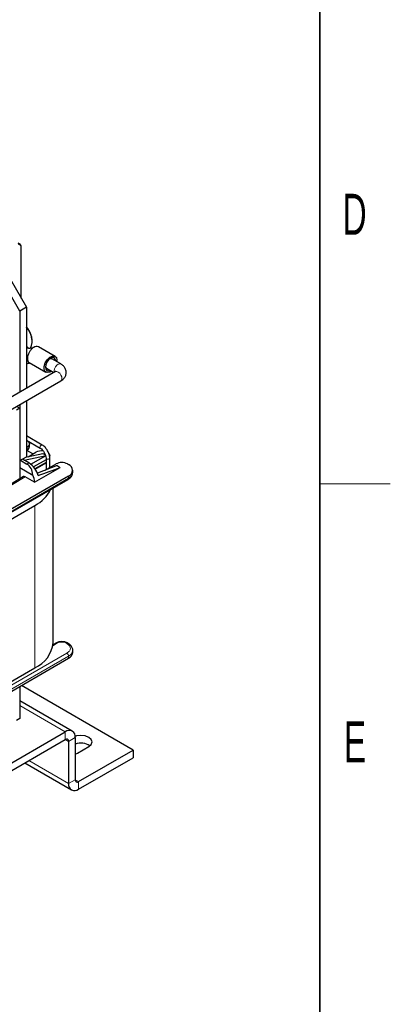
# Model space of a CAD drawing. Header units: millimetres. Extents: x 5 to 418, y 2 to 292.
# Tile 37 of 41: x 382 to 414, y 58 to 142. Entities that reach past the tile are written whole.
import ezdxf

# ---------------------------------------------------------------- set-up
doc = ezdxf.new("R2010")
doc.units = ezdxf.units.MM
doc.layers.add('SLD-0', color=7, linetype='Continuous')
doc.styles.add('SLDTEXTSTYLE0', font='TXT', dxfattribs={"width": 0.605})

msp = doc.modelspace()

# ---------------------------------------------------------------- linework, layer by layer
at = {"color": 7, "linetype": 'Continuous', "lineweight": 25}
for p, q in [((382.4264, 122.6891), (382.2526, 122.7894)), ((382.5268, 118.0926), (382.5268, 122.4815)), ((380.7132, 121.2338), (382.9759, 117.3147)), ((382.4102, 116.9881), (380.1475, 120.9073)), ((382.9759, 117.3147), (382.4102, 116.9881)), ((382.4102, 116.9881), (382.4102, 110.0827)), ((382.9759, 117.3147), (382.9759, 110.4092)), ((383.4567, 114.3259), (383.4567, 114.4565)), ((383.5554, 113.8806), (383.5229, 113.8744)), ((385.4165, 113.1318), (384.0023, 113.9482)), ((383.2167, 112.6004), (384.6365, 111.7808)), ((385.8985, 112.484), (385.1433, 112.92)), ((385.5568, 112.762), (385.5776, 112.75)), ((385.5776, 112.75), (385.5715, 112.6728)), ((385.4386, 111.8309), (375.5671, 106.1322)), ((384.6834, 112.1232), (385.3142, 111.7591)), ((385.4327, 111.8274), (385.4386, 111.8309)), ((376.0271, 105.3355), (385.8985, 111.0341)), ((382.9759, 109.3469), (382.9759, 104.5766)), ((382.4102, 108.7084), (382.1274, 108.5451)), ((382.14, 108.8644), (382.4102, 108.7084)), ((382.4102, 109.0204), (382.4102, 104.2501)), ((382.4102, 108.7084), (382.4102, 102.687)), ((384.3145, 105.5724), (382.9759, 106.3452)), ((382.9759, 105.9757), (384.1545, 105.2953)), ((383.0325, 105.3765), (382.9759, 105.3438)), ((382.9759, 105.0802), (382.991, 105.089)), ((383.5273, 104.8131), (383.0179, 105.1072)), ((383.2375, 105.4663), (383.2375, 105.6622)), ((382.4102, 104.2501), (382.9759, 104.5766)), ((382.4526, 104.2745), (383.0188, 103.9477)), ((383.1885, 104.0456), (382.6223, 104.3725)), ((382.7886, 104.2765), (384.6447, 104.6907)), ((382.8858, 104.5246), (384.3618, 104.854)), ((383.1169, 104.5762), (383.7679, 104.952)), ((383.3436, 103.9396), (384.6447, 104.6907)), ((384.6402, 104.3126), (383.5849, 103.7033)), ((384.3618, 104.854), (384.5848, 104.7253)), ((384.6402, 104.454), (384.6402, 103.4635)), ((384.9602, 104.4355), (384.9628, 104.4702)), ((384.9602, 103.6483), (384.9602, 104.454)), ((384.9628, 104.4702), (384.9628, 104.6662)), ((382.4102, 103.6458), (383.5199, 103.0052)), ((383.6689, 102.3966), (385.8609, 103.662)), ((383.7224, 103.5191), (384.6402, 104.049)), ((385.578, 103.8253), (383.9122, 103.1596)), ((384.567, 103.4213), (385.4932, 103.9559)), ((384.6402, 103.9736), (384.5948, 104.0227)), ((385.578, 103.8253), (385.8609, 103.662)), ((386.4831, 103.9559), (386.568, 103.907)), ((386.9195, 103.2211), (386.9195, 103.4171)), ((375.2977, 96.1575), (386.5266, 102.6397)), ((386.568, 102.9273), (375.3391, 96.445)), ((382.7207, 102.875), (380.3891, 101.4633)), ((383.6689, 102.3966), (382.8625, 102.8621)), ((386.5223, 102.6429), (386.534, 102.6499)), ((385.2378, 88.7194), (385.2378, 101.8957)), ((378.21, 97.2531), (383.6971, 100.4208)), ((385.5346, 88.6965), (385.2262, 88.5185)), ((386.5266, 88.6476), (386.4417, 88.6965)), ((375.3391, 80.8981), (386.568, 87.3803)), ((386.9195, 87.8702), (386.9195, 88.0661)), ((378.21, 83.4046), (383.6971, 86.5722)), ((382.4102, 84.9801), (382.4102, 82.2524)), ((392.0834, 79.5575), (382.5502, 85.0609)), ((386.8851, 81.1689), (382.4102, 83.7522)), ((382.4102, 82.2524), (382.1274, 82.0892)), ((362.5264, 67.3938), (386.2852, 81.1095)), ((387.1337, 80.6195), (387.1337, 77.0267)), ((362.5264, 66.7406), (386.2852, 80.4562)), ((386.568, 80.2929), (386.568, 76.7001)), ((387.3317, 79.2962), (388.2933, 79.8514)), ((387.1337, 79.2084), (387.3317, 79.2962)), ((387.4165, 76.8633), (392.0834, 79.5575)), ((392.0834, 79.5575), (392.0834, 78.9043)), ((382.8218, 78.4569), (386.8166, 76.1507)), ((387.4165, 76.2101), (392.0834, 78.9043))]:
    msp.add_line(p, q, dxfattribs=at)
at = {"color": 7, "linetype": 'Continuous', "lineweight": 18}
for p, q in [((382.2651, 122.713), (382.4388, 122.6127)), ((382.5092, 122.457), (382.5092, 118.123)), ((383.0325, 105.1805), (382.9759, 105.1479)), ((383.0325, 105.3765), (383.0325, 105.1805)), ((383.1885, 104.0456), (383.0188, 103.9477)), ((384.6402, 104.1166), (383.6893, 103.5677)), ((375.3391, 96.249), (386.568, 102.7313)), ((380.5317, 101.4509), (382.8625, 102.8621)), ((386.568, 102.7313), (386.568, 102.9273)), ((383.6971, 100.4208), (383.6971, 86.5722)), ((385.2163, 88.4451), (385.6346, 88.6866)), ((386.3417, 88.6866), (386.4266, 88.6377)), ((386.4266, 87.8213), (375.1977, 81.339)), ((386.568, 87.5763), (375.3391, 81.094)), ((386.568, 87.5763), (386.568, 87.3803)), ((386.2852, 81.1095), (382.4102, 83.3464)), ((386.2852, 80.4562), (386.2852, 81.1095)), ((387.1337, 80.6195), (386.568, 80.2929)), ((386.568, 80.2929), (386.2851, 80.4562)), ((386.568, 76.7001), (383.1733, 78.6598)), ((386.568, 76.7001), (387.1337, 77.0267)), ((387.4165, 76.8633), (387.1337, 77.0266)), ((387.4165, 76.8633), (387.4165, 76.2101))]:
    msp.add_line(p, q, dxfattribs=at)
at = {"color": 7, "linetype": 'Continuous', "lineweight": 25, "flags": 128}
for points in [[(385.1115, 111.8761), (384.959, 111.7852), (384.7446, 111.7461), (384.5778, 111.8269), (384.4867, 112.0139), (384.4867, 112.2755), (384.5778, 112.5677), (384.7446, 112.841), (384.959, 113.0494), (385.1848, 113.1578), (385.3839, 113.1477), (385.5226, 113.021), (385.5776, 112.7989), (385.5776, 112.7989)], [(385.4643, 112.7347), (385.4315, 112.8838), (385.3365, 112.9932), (385.1943, 113.0209), (385.0265, 112.9625), (384.8587, 112.8272), (384.7165, 112.6353), (384.6215, 112.4162), (384.5881, 112.2032), (384.6215, 112.0287), (384.7165, 111.9194), (384.8587, 111.8917), (385.0044, 111.9379)], [(384.9656, 112.9225), (385.0562, 112.9415), (385.1433, 112.92)], [(384.9656, 112.9225), (385.0378, 112.9405), (385.1433, 112.92)], [(385.5776, 112.75), (385.5696, 112.7473), (385.5629, 112.7488), (385.5584, 112.7541), (385.5568, 112.7624), (385.5584, 112.7726), (385.5629, 112.7831), (385.5696, 112.7923), (385.5776, 112.7989)], [(383.0932, 105.9079), (383.1842, 105.8169), (383.2375, 105.6622), (383.1842, 105.5076), (383.0325, 105.3765)], [(383.0325, 105.1805), (383.1842, 105.3116), (383.2375, 105.4663)], [(384.8898, 104.8459), (384.9095, 104.8209), (384.9628, 104.6662)], [(388.2933, 79.8514), (388.5014, 80.0312), (388.5745, 80.2433), (388.5014, 80.4554), (388.2933, 80.6351), (387.9819, 80.7553), (387.6145, 80.7975), (387.2471, 80.7553), (387.1288, 80.7213)]]:
    msp.add_lwpolyline(points, dxfattribs=at)
at = {"color": 7, "linetype": 'Continuous', "lineweight": 18, "flags": 128}
for points in [[(385.3609, 111.7861), (385.3609, 111.7861), (385.3439, 111.9215), (385.3763, 112.0819), (385.4533, 112.2429), (385.5629, 112.3799), (385.6887, 112.4722), (385.8114, 112.5056), (385.8987, 112.4839)], [(385.4386, 111.8309), (385.4533, 111.8383), (385.5629, 111.8487), (385.6887, 111.7958), (385.8114, 111.6875), (385.9124, 111.5404), (385.9762, 111.3769), (385.9932, 111.2218), (385.9608, 111.0988), (385.8985, 111.0341)], [(384.1539, 105.2956), (384.13, 105.3235), (384.1214, 105.3685), (384.13, 105.4235), (384.1545, 105.48), (384.1912, 105.5295), (384.2345, 105.5645), (384.2778, 105.5795), (384.3145, 105.5724), (384.3146, 105.5724)], [(384.6402, 104.4545), (384.6402, 104.454), (384.6524, 104.4187), (384.6871, 104.3887), (384.739, 104.3687), (384.8002, 104.3617), (384.8615, 104.3687), (384.9134, 104.3887), (384.948, 104.4187), (384.9602, 104.454), (384.9602, 104.4541)]]:
    msp.add_lwpolyline(points, dxfattribs=at)
at = {"color": 7, "linetype": 'Continuous', "lineweight": 25}
for centre, radius, start, end in [((382.4053, 122.653), 0.0418, 32.787396, 59.661742), ((381.5993, 114.3886), 1.8586, 2.093071, 42.214889), ((381.8741, 114.4513), 1.58, 337.35846, 45.789834), ((383.8388, 113.5824), 0.4006, 65.926964, 128.618852), ((384.7926, 112.2919), 0.2009, 184.567879, 237.067594), ((384.7881, 112.2892), 0.1963, 183.893671, 237.741805), ((382.9345, 105.1697), 0.0986, 305.013333, 6.298848), ((384.2624, 103.9882), 1.0833, 81.877809, 117.166081), ((382.1717, 102.4722), 1.8734, 15.294594, 57.129773), ((385.9882, 103.0006), 1.0759, 62.609672, 117.390328), ((386.3821, 103.4171), 0.5239, 290.783421, 69.216579), ((382.0241, 102.3166), 1.6467, 2.783988, 24.716442), ((386.47, 102.7205), 0.0986, 305.013333, 6.298847), ((382.312, 103.1663), 3.0751, 296.771394, 333.537439), ((382.6721, 88.934), 2.5747, 293.462125, 355.217734), ((385.576, 88.6049), 0.1006, 54.382423, 114.307119), ((386.4005, 88.6043), 0.1012, 66.720011, 125.527509), ((386.3189, 87.9301), 0.6035, 294.374658, 354.305201), ((386.6164, 80.7034), 0.5241, 350.785963, 129.203285), ((386.3956, 80.3209), 0.1747, 350.785963, 129.203285), ((387.6084, 78.7334), 1.4181, 56.550753, 109.558159), ((387.0853, 76.6162), 0.5241, 170.785963, 309.203285), ((387.3061, 76.9987), 0.1747, 170.785963, 309.203285)]:
    msp.add_arc(centre, radius, start, end, dxfattribs=at)
at = {"color": 7, "linetype": 'Continuous', "lineweight": 18}
for centre, radius, start, end in [((382.3871, 122.6455), 0.0612, 327.571458, 29.528819), ((382.4967, 122.4845), 0.0302, 294.388532, 354.113887), ((384.0415, 113.1709), 0.8601, 124.411108, 124.935021), ((386.3189, 103.281), 0.6035, 294.374658, 354.305201), ((386.4854, 88.5552), 0.1013, 67.020394, 125.500944), ((386.261, 87.5623), 0.3074, 2.605478, 57.394522), ((386.3304, 88.1177), 0.5913, 293.692056, 355.033256)]:
    msp.add_arc(centre, radius, start, end, dxfattribs=at)
at = {"color": 7, "linetype": 'Continuous', "lineweight": 25}
for centre, major_axis, ratio, start_param, end_param in [((382.5619, 102.7041), (0.229, 1.3268), 0.7055487, 5.0607703, 6.029112), ((385.1967, 104.2251), (5.5736, 2.1418), 0.1282396, 4.4431293, 4.7824588), ((382.8625, 102.6335), (-0.1401, 0.2425), 0.5773815, 5.497585, 6.2950912)]:
    msp.add_ellipse(centre, major_axis=major_axis, ratio=ratio, start_param=start_param, end_param=end_param, dxfattribs=at)
at = {"color": 7, "linetype": 'Continuous', "lineweight": 18}
msp.add_open_spline([(382.4388, 122.6127), (382.459, 122.5956), (382.4994, 122.5616), (382.5059, 122.4919), (382.5092, 122.457)], degree=3, dxfattribs=at)
at = {"color": 7, "linetype": 'Continuous', "lineweight": 25}
for points, knots in [([(382.5268, 122.4814), (382.5257, 122.5026), (382.5236, 122.5451), (382.5061, 122.5995), (382.4793, 122.6454), (382.4534, 122.6656), (382.4404, 122.6757)], [0, 0, 0, 0, 0.24672107, 0.49582798, 0.74702594, 1, 1, 1, 1]), ([(383.1841, 113.7993), (383.166, 113.8124), (383.0973, 113.8622), (383.0339, 113.9371), (382.9813, 113.9907), (382.9759, 113.9963)], [0, 0, 0, 0, 0.2424808, 0.9216837, 1, 1, 1, 1]), ([(382.9761, 113.8566), (382.9978, 113.8532), (383.178, 113.8248), (383.3615, 113.8512), (383.5229, 113.8744)], [0, 0, 0, 0, 0.1204369, 1, 1, 1, 1]), ([(383.5888, 113.8954), (383.5839, 113.8926), (383.5739, 113.8869), (383.5617, 113.8827), (383.5554, 113.8806)], [0, 0, 0, 0, 0.4896468, 1, 1, 1, 1]), ([(383.2992, 112.5592), (383.2128, 112.5422), (383.1043, 112.5209), (382.9977, 112.4869), (382.9759, 112.4799)], [0, 0, 0, 0, 0.7957914, 1, 1, 1, 1]), ([(383.0551, 112.9576), (383.0631, 112.8856), (383.0792, 112.7417), (383.15, 112.6251), (383.2117, 112.6083), (383.2194, 112.6062)], [0, 0, 0, 0, 0.4668324, 0.9336647, 1, 1, 1, 1]), ([(385.4689, 111.8522), (385.468, 111.8508), (385.4666, 111.8486), (385.446, 111.8356), (385.4386, 111.8309)], [0, 0, 0, 0, 0.6422698, 1, 1, 1, 1]), ([(385.8985, 111.0341), (385.958, 111.0727), (386.1026, 111.1666), (386.2726, 111.3711), (386.3761, 111.6536), (386.3575, 111.953), (386.2256, 112.2158), (386.0593, 112.3834), (385.9382, 112.4592), (385.8985, 112.484)], [0, 0, 0, 0, 0.1157585, 0.2814678, 0.4385324, 0.610233, 0.7671469, 0.9236623, 1, 1, 1, 1]), ([(382.9881, 105.0916), (383.0028, 105.0988), (383.0649, 105.1295), (383.1485, 105.2128), (383.2267, 105.3337), (383.2297, 105.4249), (383.2311, 105.464)], [0, 0, 0, 0, 0.0977383, 0.4148764, 0.7484317, 1, 1, 1, 1]), ([(384.1545, 105.2953), (384.1849, 105.2757), (384.2656, 105.2236), (384.4013, 105.0842), (384.5318, 104.8823), (384.6233, 104.6535), (384.6346, 104.5207), (384.6402, 104.454)], [0, 0, 0, 0, 0.1258311, 0.3352745, 0.5540705, 0.7760585, 1, 1, 1, 1]), ([(384.9602, 104.454), (384.9576, 104.5071), (384.9499, 104.6594), (384.8678, 104.9291), (384.6991, 105.2286), (384.5026, 105.4487), (384.3667, 105.5381), (384.3145, 105.5724)], [0, 0, 0, 0, 0.1285102, 0.3684824, 0.6083139, 0.8497202, 1, 1, 1, 1]), ([(386.534, 102.6499), (386.5652, 102.6672), (386.6624, 102.7214), (386.786, 102.8455), (386.8987, 103.0202), (386.9098, 103.1545), (386.9153, 103.2204)], [0, 0, 0, 0, 0.1340777, 0.4179866, 0.7139417, 1, 1, 1, 1]), ([(385.9882, 88.8079), (385.8985, 88.8013), (385.7738, 88.7921), (385.6253, 88.7443), (385.5678, 88.7113), (385.5375, 88.6939)], [0, 0, 0, 0, 0.5477582, 0.761439, 1, 1, 1, 1]), ([(386.439, 88.6942), (386.4192, 88.7062), (386.3591, 88.7429), (386.2097, 88.7919), (386.0724, 88.8018), (385.9882, 88.8079)], [0, 0, 0, 0, 0.1596106, 0.4840781, 1, 1, 1, 1]), ([(386.9155, 88.0665), (386.9168, 88.0736), (386.9338, 88.1675), (386.8592, 88.3387), (386.7178, 88.5246), (386.5833, 88.608), (386.5233, 88.6452)], [0, 0, 0, 0, 0.0308287, 0.408522, 0.7363007, 1, 1, 1, 1])]:
    msp.add_open_spline(points, degree=3, knots=knots, dxfattribs=at)
msp.add_open_spline([(383.549, 113.8761), (383.4827, 113.8214), (383.35, 113.712), (383.1885, 113.4694), (383.0767, 113.2037), (383.0623, 113.0396), (383.0551, 112.9576)], degree=3, dxfattribs=at)
at = {"color": 7, "linetype": 'Continuous', "lineweight": 18}
for points, knots in [([(385.6346, 88.6866), (385.6838, 88.7096), (385.7598, 88.745), (385.8863, 88.7671), (385.9882, 88.7732), (386.0901, 88.7671), (386.2166, 88.745), (386.2925, 88.7096), (386.3417, 88.6866)], [0, 0, 0, 0, 0.2394429, 0.3698585, 0.5000001, 0.6304155, 0.7605571, 1, 1, 1, 1]), ([(386.4266, 88.6377), (386.506, 88.5808), (386.6287, 88.4931), (386.7054, 88.3471), (386.7265, 88.2294), (386.7054, 88.1117), (386.6286, 87.9658), (386.506, 87.8781), (386.4266, 87.8213)], [0, 0, 0, 0, 0.2394429, 0.36979, 0.5000001, 0.630347, 0.7605571, 1, 1, 1, 1])]:
    msp.add_open_spline(points, degree=3, knots=knots, dxfattribs=at)
at = {"layer": 'SLD-0', "lineweight": 35}
msp.add_line((408, 12), (408, 282.5), dxfattribs=at)
at = {"layer": 'SLD-0', "lineweight": 18}
msp.add_line((408, 102.25), (414, 102.25), dxfattribs=at)

# ---------------------------------------------------------------- texts
at = {"layer": 'SLD-0', "char_height": 3.5, "attachment_point": 2, "style": 'SLDTEXTSTYLE0'}
for s, insert in [('D', (410.9597, 127.0011)), ('E', (410.9816, 82.0011))]:
    msp.add_mtext(s, dxfattribs=dict(at, insert=insert))

doc.saveas('drawing.dxf')
